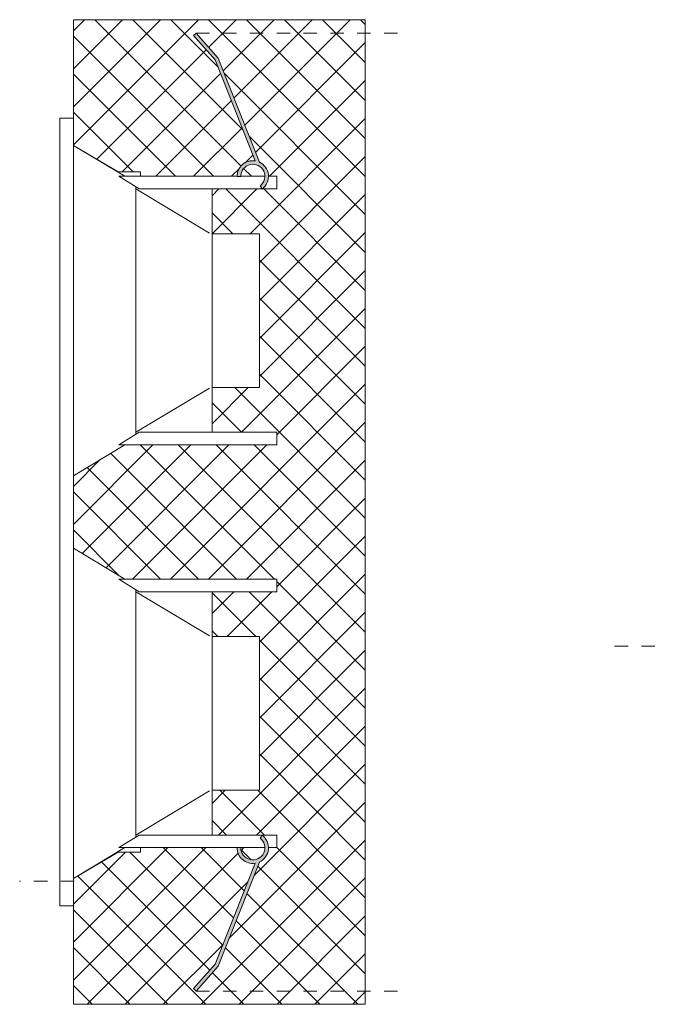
# Model space of a CAD drawing. Header units: millimetres. Extents: x -6667 to -5848, y 224 to 6689.
# Tile 2 of 2: x -6395 to -6252, y 6469 to 6689. Entities that reach past the tile are written whole.
import ezdxf

# ---------------------------------------------------------------- set-up
doc = ezdxf.new("R2010")
doc.units = ezdxf.units.MM
doc.linetypes.add('Dash', pattern=[6, 3, -3])
for name, color, linetype, lineweight in [('Elementos de detalle', 7, 'Continuous', 9), ('Lighthing Fixture Detail Wide Black', 7, 'Continuous', 20), ('Luminarias', 7, 'Continuous', 20)]:
    doc.layers.add(name, color=color, linetype=linetype, lineweight=lineweight)
doc.layers.add('Lighthing Fixture Dim Grey Dash', color=7, linetype='Dash', lineweight=9, true_color=0xd2d2d2)
doc.layers.add('Lighthing Fixture Dim Grey SOL', color=7, linetype='Continuous', lineweight=9, true_color=0x5b5b5b)

# ---------------------------------------------------------------- blocks, each defined once
blk = doc.blocks.new('gas_recessed - 02111001 NAIS White orientable recessed-602041-Planta_PDF')
at = {"layer": 'Luminarias'}
for p, q in [((-3418.96, 6667.5), (-3421.96, 6667.5)), ((-3421.96, 6667.5), (-3421.96, 6624.5)), ((-3418.96, 6624.5), (-3418.96, 6667.5)), ((-3407.46, 6654.5), (-3418.96, 6661.41)), ((-3408.76, 6654.5), (-3404.25, 6651.68)), ((-3382.36, 6654.5), (-3408.76, 6654.5)), ((-3376.18, 6654.5), (-3381.56, 6654.5)), ((-3373.46, 6654.5), (-3375.38, 6654.5)), ((-3373.46, 6651.68), (-3373.46, 6654.5)), ((-3404.96, 6596.87), (-3404.96, 6652.12)), ((-3388.52, 6641.8), (-3404.96, 6651.68)), ((-3404.25, 6651.68), (-3373.46, 6651.68)), ((-3387.96, 6597.31), (-3387.96, 6651.68)), ((-3377.38, 6641.68), (-3387.96, 6641.68)), ((-3377.38, 6641.68), (-3377.38, 6607.31)), ((-3421.96, 6534.5), (-3421.96, 6624.5)), ((-3418.96, 6624.5), (-3418.96, 6534.5)), ((-3404.96, 6597.31), (-3388.52, 6607.2)), ((-3387.96, 6607.31), (-3377.38, 6607.31)), ((-3404.25, 6597.31), (-3408.76, 6594.5)), ((-3373.46, 6597.31), (-3404.25, 6597.31)), ((-3373.46, 6594.5), (-3373.46, 6597.31)), ((-3418.96, 6587.58), (-3407.46, 6594.5)), ((-3408.76, 6594.5), (-3373.46, 6594.5)), ((-3407.46, 6564.5), (-3418.96, 6571.41)), ((-3408.76, 6564.5), (-3404.25, 6561.68)), ((-3373.46, 6564.5), (-3408.76, 6564.5)), ((-3373.46, 6561.68), (-3373.46, 6564.5)), ((-3404.96, 6506.87), (-3404.96, 6562.12)), ((-3388.52, 6551.79), (-3404.96, 6561.68)), ((-3404.25, 6561.68), (-3373.46, 6561.68)), ((-3387.96, 6507.31), (-3387.96, 6561.68)), ((-3377.38, 6551.68), (-3387.96, 6551.68)), ((-3377.38, 6551.68), (-3377.38, 6517.31)), ((-3421.96, 6534.5), (-3421.96, 6491.5)), ((-3418.96, 6491.5), (-3418.96, 6534.5)), ((-3404.96, 6507.31), (-3388.52, 6517.2)), ((-3387.96, 6517.31), (-3377.38, 6517.31)), ((-3404.25, 6507.31), (-3408.76, 6504.5)), ((-3373.46, 6507.31), (-3404.25, 6507.31)), ((-3373.46, 6504.5), (-3373.46, 6507.31)), ((-3418.96, 6497.58), (-3407.46, 6504.5)), ((-3408.76, 6504.5), (-3382.36, 6504.5)), ((-3381.56, 6504.5), (-3376.18, 6504.5)), ((-3375.38, 6504.5), (-3373.46, 6504.5)), ((-3421.96, 6491.5), (-3418.96, 6491.5))]:
    blk.add_line(p, q, dxfattribs=at)

msp = doc.modelspace()

# ---------------------------------------------------------------- hatches: boundary and pattern name
at = {"layer": 'Elementos de detalle', "true_color": 0xaaaaaa}
h = msp.add_hatch(dxfattribs=at)
h.set_pattern_fill('FP_1', color=253, style=0, pattern_type=2)
h.set_pattern_definition([(45, (-2964.419, 0), (-4.2426407, 4.2426407), []), (135, (-2964.419, 0), (-4.2426407, -4.2426407), [])])
h.paths.add_polyline_path([(-6356.5, 6469.5), (-6318.11, 6469.5), (-6318.11, 6689.5), (-6383.38, 6689.5), (-6383.38, 6661.41), (-6373.38, 6655.49), (-6368.38, 6655.49), (-6368.38, 6654.5), (-6346.77, 6654.5), (-6346.68, 6655.32), (-6346.37, 6656.12), (-6345.88, 6656.83), (-6345.24, 6657.39), (-6344.47, 6657.78), (-6343.63, 6657.98), (-6342.78, 6657.98), (-6351.67, 6680.5), (-6356.5, 6685.94), (-6355.92, 6686.5), (-6350.98, 6680.92), (-6341.8, 6657.67), (-6341.04, 6657.19), (-6340.43, 6656.53), (-6340, 6655.74), (-6339.79, 6654.86), (-6339.79, 6654.5), (-6337.88, 6654.5), (-6337.88, 6651.68), (-6352.38, 6651.68), (-6352.38, 6641.68), (-6341.8, 6641.68), (-6341.8, 6607.31), (-6352.38, 6607.31), (-6352.38, 6597.31), (-6337.88, 6597.31), (-6337.88, 6594.5), (-6371.88, 6594.5), (-6383.38, 6587.58), (-6383.38, 6571.41), (-6371.88, 6564.5), (-6337.88, 6564.5), (-6337.88, 6561.68), (-6352.38, 6561.68), (-6352.38, 6551.68), (-6341.8, 6551.68), (-6341.8, 6517.31), (-6352.38, 6517.31), (-6352.38, 6507.31), (-6337.88, 6507.31), (-6337.88, 6504.5), (-6339.8, 6504.5), (-6339.79, 6504.1), (-6340, 6503.22), (-6340.44, 6502.42), (-6341.04, 6501.77), (-6341.8, 6501.29), (-6350.98, 6478.04), (-6355.92, 6472.46), (-6356.5, 6473.02), (-6351.67, 6478.46), (-6342.77, 6501), (-6343.71, 6501), (-6344.47, 6501.18), (-6345.24, 6501.57), (-6345.89, 6502.15), (-6346.37, 6502.84), (-6346.68, 6503.64), (-6346.77, 6504.5), (-6368.38, 6504.5), (-6368.38, 6503.5), (-6373.38, 6503.5), (-6383.38, 6497.58), (-6383.38, 6469.5), (-6368.38, 6469.5)])
h.paths.add_polyline_path([(-6343.42, 6501.77), (-6342.73, 6501.82), (-6342.08, 6502.04), (-6341.5, 6502.43), (-6341.04, 6502.96), (-6340.74, 6503.54), (-6340.59, 6504.21), (-6340.61, 6504.5), (-6345.97, 6504.5), (-6345.89, 6503.81), (-6345.65, 6503.17), (-6345.24, 6502.61), (-6344.71, 6502.18), (-6344.09, 6501.89), (-6343.63, 6501.81)])
h.paths.add_polyline_path([(-6340.88, 6654.5), (-6340.6, 6654.5), (-6340.59, 6654.75), (-6340.77, 6655.49), (-6341.05, 6656.03), (-6341.51, 6656.54), (-6342.08, 6656.92), (-6342.77, 6657.14), (-6343.42, 6657.19), (-6344.09, 6657.07), (-6344.71, 6656.78), (-6345.24, 6656.34), (-6345.65, 6655.79), (-6345.89, 6655.15), (-6345.97, 6654.5), (-6344.88, 6654.5)])
at = {"layer": 'Elementos de detalle', "true_color": 0xc0c0c0}
h = msp.add_hatch(color=9, dxfattribs=at)
h.paths.add_polyline_path([(-6355.92, 6472.46), (-6350.98, 6478.04), (-6341.8, 6501.29), (-6341.04, 6501.77), (-6340.43, 6502.43), (-6340, 6503.22), (-6339.79, 6504.1), (-6339.82, 6505), (-6340.06, 6505.86), (-6340.53, 6506.63), (-6341.17, 6507.26), (-6341.65, 6506.62), (-6341.16, 6506.14), (-6340.8, 6505.56), (-6340.61, 6504.9), (-6340.59, 6504.21), (-6340.76, 6503.5), (-6341.05, 6502.93), (-6341.51, 6502.42), (-6342.08, 6502.04), (-6342.77, 6501.82), (-6343.42, 6501.77), (-6344.09, 6501.89), (-6344.71, 6502.18), (-6345.24, 6502.62), (-6345.65, 6503.17), (-6345.89, 6503.81), (-6345.97, 6504.5), (-6346.77, 6504.5), (-6346.68, 6503.64), (-6346.37, 6502.84), (-6345.88, 6502.13), (-6345.24, 6501.57), (-6344.47, 6501.18), (-6343.63, 6500.99), (-6342.77, 6501), (-6351.67, 6478.46), (-6356.5, 6473.02)])
h.paths.add_polyline_path([(-6341.17, 6651.7), (-6340.53, 6652.33), (-6340.06, 6653.1), (-6339.82, 6653.96), (-6339.79, 6654.86), (-6340, 6655.74), (-6340.44, 6656.54), (-6341.04, 6657.19), (-6341.8, 6657.67), (-6350.98, 6680.92), (-6355.92, 6686.5), (-6356.5, 6685.94), (-6351.67, 6680.5), (-6342.77, 6657.96), (-6343.63, 6657.98), (-6344.47, 6657.78), (-6345.24, 6657.39), (-6345.89, 6656.81), (-6346.37, 6656.12), (-6346.68, 6655.32), (-6346.77, 6654.46), (-6345.97, 6654.46), (-6345.89, 6655.15), (-6345.65, 6655.79), (-6345.24, 6656.35), (-6344.71, 6656.78), (-6344.09, 6657.07), (-6343.42, 6657.19), (-6342.73, 6657.14), (-6342.08, 6656.92), (-6341.51, 6656.54), (-6341.04, 6656), (-6340.74, 6655.42), (-6340.59, 6654.75), (-6340.61, 6654.06), (-6340.8, 6653.4), (-6341.16, 6652.82), (-6341.65, 6652.34)])

# ---------------------------------------------------------------- linework, layer by layer
at = {"layer": 'Lighthing Fixture Detail Wide Black', "color": 253, "true_color": 0xaaaaaa}
for p, q in [((-6318.11, 6689.5), (-6383.38, 6689.5)), ((-6383.38, 6689.5), (-6383.38, 6661.41)), ((-6318.11, 6469.5), (-6318.11, 6689.5)), ((-6383.38, 6661.41), (-6373.38, 6655.49)), ((-6373.38, 6655.49), (-6368.38, 6655.49)), ((-6368.38, 6655.49), (-6368.38, 6654.5)), ((-6368.38, 6654.5), (-6346.77, 6654.5)), ((-6345.97, 6654.5), (-6340.6, 6654.5)), ((-6339.8, 6654.5), (-6337.88, 6654.5)), ((-6337.88, 6654.5), (-6337.88, 6651.68)), ((-6337.88, 6651.68), (-6352.38, 6651.68)), ((-6352.38, 6651.68), (-6352.38, 6641.68)), ((-6352.38, 6641.68), (-6341.8, 6641.68)), ((-6341.8, 6641.68), (-6341.8, 6607.31)), ((-6341.8, 6607.31), (-6352.38, 6607.31)), ((-6352.38, 6607.31), (-6352.38, 6597.31)), ((-6352.38, 6597.31), (-6337.88, 6597.31)), ((-6337.88, 6597.31), (-6337.88, 6594.5)), ((-6371.88, 6594.5), (-6383.38, 6587.58)), ((-6337.88, 6594.5), (-6371.88, 6594.5)), ((-6383.38, 6587.58), (-6383.38, 6571.41)), ((-6383.38, 6571.41), (-6371.88, 6564.5)), ((-6371.88, 6564.5), (-6337.88, 6564.5)), ((-6337.88, 6564.5), (-6337.88, 6561.68)), ((-6337.88, 6561.68), (-6352.38, 6561.68)), ((-6352.38, 6561.68), (-6352.38, 6551.68)), ((-6352.38, 6551.68), (-6341.8, 6551.68)), ((-6341.8, 6551.68), (-6341.8, 6517.31)), ((-6341.8, 6517.31), (-6352.38, 6517.31)), ((-6352.38, 6517.31), (-6352.38, 6507.31)), ((-6352.38, 6507.31), (-6337.88, 6507.31)), ((-6337.88, 6507.31), (-6337.88, 6504.5)), ((-6373.38, 6503.5), (-6383.38, 6497.58)), ((-6368.38, 6503.5), (-6373.38, 6503.5)), ((-6346.77, 6504.5), (-6368.38, 6504.5)), ((-6368.38, 6504.5), (-6368.38, 6503.5)), ((-6340.6, 6504.5), (-6345.97, 6504.5)), ((-6337.88, 6504.5), (-6339.8, 6504.5)), ((-6383.38, 6497.58), (-6383.38, 6469.5)), ((-6383.38, 6469.5), (-6318.11, 6469.5))]:
    msp.add_line(p, q, dxfattribs=at)
at = {"layer": 'Lighthing Fixture Detail Wide Black'}
for p, q in [((-6355.92, 6686.5), (-6356.5, 6685.94)), ((-6356.5, 6685.94), (-6351.67, 6680.5)), ((-6350.98, 6680.92), (-6355.92, 6686.5)), ((-6351.67, 6680.5), (-6342.77, 6657.96)), ((-6341.8, 6657.67), (-6350.98, 6680.92)), ((-6346.77, 6654.46), (-6345.97, 6654.46)), ((-6341.65, 6652.34), (-6341.17, 6651.7)), ((-6341.17, 6507.26), (-6341.65, 6506.62)), ((-6345.97, 6504.5), (-6346.77, 6504.5)), ((-6342.77, 6501), (-6351.67, 6478.46)), ((-6350.98, 6478.04), (-6341.8, 6501.29)), ((-6351.67, 6478.46), (-6356.5, 6473.02)), ((-6355.92, 6472.46), (-6350.98, 6478.04)), ((-6356.5, 6473.02), (-6355.92, 6472.46))]:
    msp.add_line(p, q, dxfattribs=at)
for centre, radius, start, end in [((-6343.27, 6654.49), 3.5, 81.7747, 180.4745), ((-6343.27, 6654.49), 3.5, 306.9846, 65.0681), ((-6343.27, 6654.49), 2.7, 306.9846, 180.6151), ((-6343.27, 6504.47), 2.7, 179.3849, 53.0154), ((-6343.27, 6504.47), 3.5, 294.9319, 53.0154), ((-6343.27, 6504.47), 3.5, 179.5255, 278.2253)]:
    msp.add_arc(centre, radius, start, end, dxfattribs=at)
at = {"layer": 'Lighthing Fixture Dim Grey Dash'}
for p, q in [((-6355.92, 6686.5), (-6310.92, 6686.5)), ((-6262.38, 6549.49), (-6252.38, 6549.49)), ((-6383.2, 6497), (-6395.39, 6497)), ((-6355.92, 6472.46), (-6310.92, 6472.46))]:
    msp.add_line(p, q, dxfattribs=at)
at = {"layer": 'Lighthing Fixture Dim Grey SOL'}
msp.add_line((-6318.11, 6579.5), (-6318.11, 6580.29), dxfattribs=at)

# ---------------------------------------------------------------- block references
at = {"layer": 'Luminarias'}
msp.add_blockref('gas_recessed - 02111001 NAIS White orientable recessed-602041-Planta_PDF', (-2964.42, 0), dxfattribs=at)

doc.saveas('drawing.dxf')
